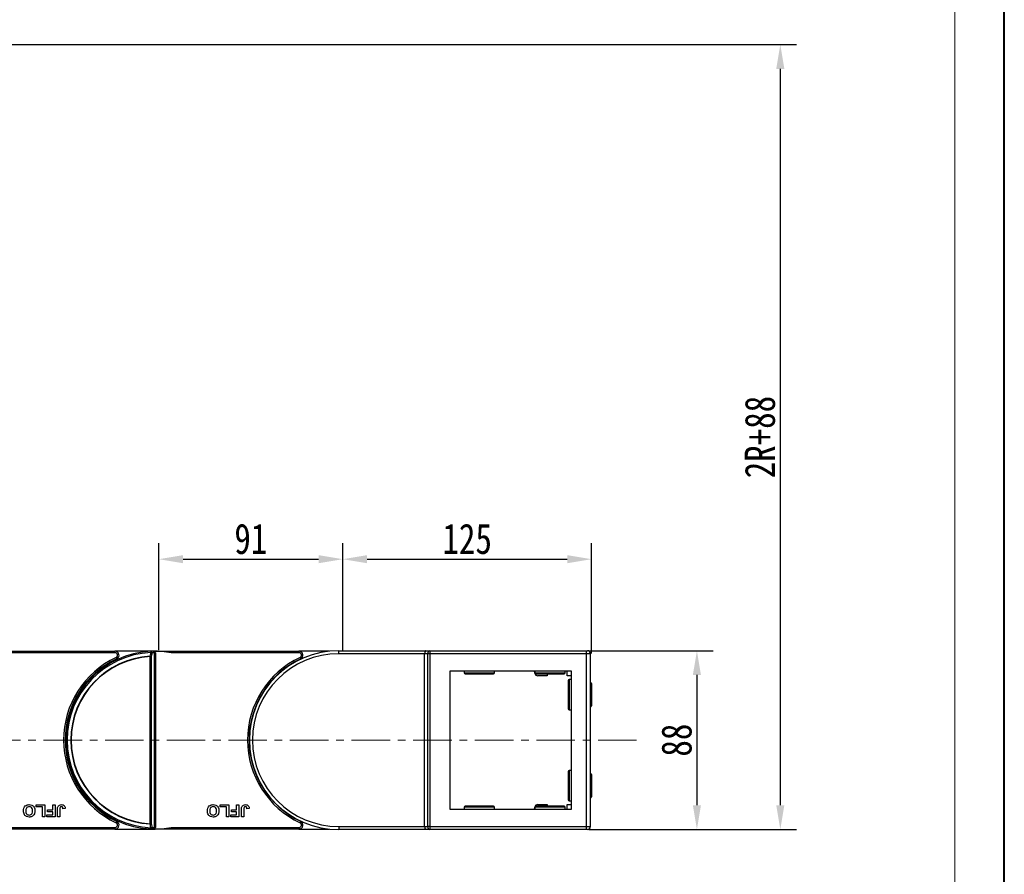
# Model space of a CAD drawing. Header units: millimetres. Extents: x -1595 to 486, y -108 to 1350.
# Tile 44 of 52: x -20 to 467, y 504 to 927. Entities that reach past the tile are written whole.
import ezdxf

# ---------------------------------------------------------------- set-up
doc = ezdxf.new("R2010")
doc.units = ezdxf.units.MM
doc.linetypes.add('CENTERX2', pattern=[20.32, 12.7, -2.54, 2.54, -2.54])
doc.styles.get("Standard").update_dxf_attribs({"font": '仿宋_GB2312.ttf', "width": 0.8})
doc.dimstyles.new('ISO-60.1', dxfattribs={"dimtxt": 15, "dimasz": 12, "dimexe": 8, "dimexo": 0.625, "dimgap": 2.5, "dimtad": 1, "dimdsep": 46, "dimtxsty": 'Standard', "dimcen": 2.5, "dimadec": 0, "dimazin": 0, "dimtfac": 1, "dimtmove": 0, "dimatfit": 3, "dimfxl": 0, "dimarcsym": 0})

# ---------------------------------------------------------------- blocks, each defined once
blk = doc.blocks.new('*D3700')
at = {"color": 0, "lineweight": -2}
for p, q in [((139.94, 615.48), (139.94, 668.44)), ((262.96, 613.79), (262.96, 668.44)), ((151.94, 660.44), (250.96, 660.44))]:
    blk.add_line(p, q, dxfattribs=at)
at = {"color": 0, "lineweight": 9}
for points in [[(151.94, 662.44), (151.94, 658.44), (139.94, 660.44)], [(250.96, 662.44), (250.96, 658.44), (262.96, 660.44)]]:
    blk.add_solid(points, dxfattribs=at)
at = {"layer": 'Defpoints', "color": 0, "lineweight": 9}
for p in [(262.96, 660.44), (139.94, 614.85), (262.96, 613.16)]:
    blk.add_point(p, dxfattribs=at)
at = {"color": 0, "lineweight": 9, "insert": (201.45, 670.44), "char_height": 15, "attachment_point": 5}
blk.add_mtext('125', dxfattribs=at)
blk = doc.blocks.new('*D3701')
at = {"color": 0, "lineweight": -2}
for p, q in [((48.94, 615.48), (48.94, 668.44)), ((139.94, 615.48), (139.94, 668.44)), ((60.94, 660.44), (127.94, 660.44))]:
    blk.add_line(p, q, dxfattribs=at)
at = {"color": 0, "lineweight": 9}
for points in [[(60.94, 662.44), (60.94, 658.44), (48.94, 660.44)], [(127.94, 662.44), (127.94, 658.44), (139.94, 660.44)]]:
    blk.add_solid(points, dxfattribs=at)
at = {"layer": 'Defpoints', "color": 0, "lineweight": 9}
for p in [(139.94, 660.44), (48.94, 614.85), (139.94, 614.85)]:
    blk.add_point(p, dxfattribs=at)
at = {"color": 0, "lineweight": 9, "insert": (94.44, 670.44), "char_height": 15, "attachment_point": 5}
blk.add_mtext('91', dxfattribs=at)
blk = doc.blocks.new('*D3702')
at = {"color": 0, "lineweight": -2}
for p, q in [((261.59, 615.16), (323.1, 615.16)), ((315.1, 603.16), (315.1, 538.64)), ((261.59, 526.64), (323.1, 526.64))]:
    blk.add_line(p, q, dxfattribs=at)
at = {"color": 0, "lineweight": 9}
for points in [[(313.1, 603.16), (317.1, 603.16), (315.1, 615.16)], [(313.1, 538.64), (317.1, 538.64), (315.1, 526.64)]]:
    blk.add_solid(points, dxfattribs=at)
at = {"layer": 'Defpoints', "color": 0, "lineweight": 9}
for p in [(260.96, 615.16), (260.96, 526.64), (315.1, 526.64)]:
    blk.add_point(p, dxfattribs=at)
at = {"color": 0, "lineweight": 9, "insert": (305.1, 570.9), "char_height": 15, "attachment_point": 5, "rotation": 90}
blk.add_mtext('88', dxfattribs=at)
blk = doc.blocks.new('*D3703')
at = {"color": 0, "lineweight": -2}
for p, q in [((-329.51, 915.14), (364.35, 915.14)), ((356.35, 903.14), (356.35, 538.64)), ((266.1, 526.64), (364.35, 526.64))]:
    blk.add_line(p, q, dxfattribs=at)
at = {"color": 0, "lineweight": 9}
for points in [[(354.35, 903.14), (358.35, 903.14), (356.35, 915.14)], [(354.35, 538.64), (358.35, 538.64), (356.35, 526.64)]]:
    blk.add_solid(points, dxfattribs=at)
at = {"layer": 'Defpoints', "color": 0, "lineweight": 9}
for p in [(-330.13, 915.14), (265.48, 526.64), (356.35, 526.64)]:
    blk.add_point(p, dxfattribs=at)
at = {"color": 0, "lineweight": 9, "insert": (346.35, 720.89), "char_height": 15, "attachment_point": 5, "rotation": 90}
blk.add_mtext('2R+88', dxfattribs=at)

msp = doc.modelspace()

# ---------------------------------------------------------------- linework, layer by layer
at = {"color": 7, "lineweight": 40}
msp.add_line((467.158, -107.794), (467.158, 1350.477), dxfattribs=at)
at = {"color": 7, "lineweight": 13}
msp.add_line((442.608, -83.244), (442.608, 1325.927), dxfattribs=at)
at = {"color": 7, "linetype": 'Continuous', "lineweight": 25}
for p, q in [((-43.725, 614.899), (27.242, 614.899)), ((27.242, 614.149), (-35.946, 614.149)), ((27.242, 614.149), (27.242, 614.899)), ((46.965, 614.899), (27.242, 614.899)), ((47.116, 614.306), (46.515, 614.756)), ((46.745, 527.656), (46.745, 614.143)), ((46.965, 614.899), (47.275, 614.899)), ((47.12, 614.149), (47.275, 614.149)), ((47.275, 614.899), (118.242, 614.899)), ((47.275, 614.899), (47.275, 614.898)), ((47.275, 614.149), (47.275, 527.649)), ((118.242, 614.149), (55.054, 614.149)), ((118.242, 614.149), (118.242, 614.899)), ((133.137, 614.899), (118.242, 614.899)), ((137.965, 613.663), (137.965, 615.163)), ((137.965, 615.163), (181.04, 615.163)), ((181.04, 615.163), (183.04, 615.163)), ((183.04, 615.163), (183.04, 613.663)), ((183.04, 615.163), (260.419, 615.163)), ((260.419, 613.663), (260.419, 615.163)), ((260.419, 615.163), (260.919, 615.163)), ((44.654, 529.538), (44.654, 612.26)), ((44.654, 612.26), (45.184, 612.26)), ((45.184, 612.26), (45.184, 529.538)), ((180.419, 613.663), (137.965, 613.663)), ((180.419, 528.135), (180.419, 613.663)), ((181.979, 613.663), (180.419, 613.663)), ((181.979, 528.135), (181.979, 613.663)), ((183.04, 613.663), (181.979, 613.663)), ((260.419, 613.663), (183.04, 613.663)), ((183.04, 613.663), (183.04, 528.135)), ((260.419, 528.135), (260.419, 613.663)), ((262.419, 613.663), (260.419, 613.663)), ((262.419, 528.135), (262.419, 613.663)), ((192.964, 605.163), (252.965, 605.163)), ((192.964, 536.635), (192.964, 605.163)), ((199.919, 605.163), (199.919, 604.163)), ((214.919, 604.163), (214.919, 605.163)), ((234.932, 604.003), (234.728, 605.163)), ((234.919, 605.163), (234.919, 604.163)), ((249.918, 604.163), (249.918, 605.163)), ((250.865, 602.763), (250.865, 605.163)), ((252.965, 605.163), (252.965, 536.635)), ((200.419, 603.663), (214.419, 603.663)), ((235.418, 603.663), (249.419, 603.663)), ((241.064, 602.763), (236.41, 602.763)), ((241.064, 603.663), (241.064, 602.763)), ((252.965, 602.763), (250.865, 602.763)), ((251.465, 600.399), (251.465, 586.399)), ((252.965, 600.899), (251.964, 600.899)), ((262.465, 599.399), (262.419, 599.399)), ((262.965, 598.899), (262.965, 587.899)), ((251.964, 585.899), (252.965, 585.899)), ((262.419, 587.399), (262.465, 587.399)), ((3.574, 578.199), (3.169, 578.199)), ((94.307, 578.199), (94.169, 578.199)), ((3.169, 563.599), (3.574, 563.599)), ((94.169, 563.599), (94.307, 563.599)), ((251.465, 555.399), (251.465, 541.399)), ((252.965, 555.899), (251.964, 555.899)), ((262.465, 554.399), (262.419, 554.399)), ((262.965, 553.899), (262.965, 542.899)), ((251.964, 540.899), (252.965, 540.899)), ((262.419, 542.399), (262.465, 542.399)), ((-11.729, 537.899), (-11.729, 538.899)), ((-11.729, 538.899), (-7.498, 538.899)), ((-8.652, 537.899), (-11.729, 537.899)), ((-8.652, 532.899), (-8.652, 537.899)), ((-7.498, 538.899), (-7.498, 532.899)), ((-6.113, 535.361), (-6.113, 536.361)), ((-6.113, 536.361), (-3.575, 536.361)), ((-3.575, 536.361), (-3.575, 538.899)), ((-3.575, 538.899), (-2.421, 538.899)), ((-2.421, 538.899), (-2.421, 532.899)), ((-1.19, 532.899), (-1.19, 536.682)), ((-0.036, 536.783), (-0.036, 532.899)), ((2.656, 536.976), (1.502, 536.899)), ((79.271, 537.899), (79.271, 538.899)), ((79.271, 538.899), (83.502, 538.899)), ((82.348, 537.899), (79.271, 537.899)), ((82.348, 532.899), (82.348, 537.899)), ((83.502, 538.899), (83.502, 532.899)), ((84.887, 536.361), (87.425, 536.361)), ((84.887, 535.361), (84.887, 536.361)), ((87.425, 536.361), (87.425, 538.899)), ((87.425, 538.899), (88.579, 538.899)), ((88.579, 538.899), (88.579, 532.899)), ((89.81, 532.899), (89.81, 536.682)), ((90.964, 536.783), (90.964, 532.899)), ((93.656, 536.976), (92.502, 536.899)), ((252.965, 536.635), (192.964, 536.635)), ((199.919, 537.635), (199.919, 536.635)), ((214.419, 538.135), (200.419, 538.135)), ((214.919, 536.635), (214.919, 537.635)), ((234.728, 536.635), (234.932, 537.796)), ((234.919, 537.635), (234.919, 536.635)), ((249.419, 538.135), (235.418, 538.135)), ((236.41, 539.035), (241.064, 539.035)), ((241.064, 539.035), (241.064, 538.135)), ((249.918, 536.635), (249.918, 537.635)), ((250.865, 536.635), (250.865, 539.035)), ((250.865, 539.035), (252.965, 539.035)), ((-7.498, 532.899), (-8.652, 532.899)), ((-6.498, 533.899), (-3.575, 533.899)), ((-6.498, 532.899), (-6.498, 533.899)), ((-2.421, 532.899), (-6.498, 532.899)), ((-3.575, 535.361), (-6.113, 535.361)), ((-3.575, 533.899), (-3.575, 535.361)), ((-0.036, 532.899), (-1.19, 532.899)), ((83.502, 532.899), (82.348, 532.899)), ((84.502, 533.899), (87.425, 533.899)), ((84.502, 532.899), (84.502, 533.899)), ((88.579, 532.899), (84.502, 532.899)), ((87.425, 535.361), (84.887, 535.361)), ((87.425, 533.899), (87.425, 535.361)), ((90.964, 532.899), (89.81, 532.899)), ((27.242, 526.899), (-43.725, 526.899)), ((-35.946, 527.649), (27.242, 527.649)), ((27.242, 527.649), (27.242, 526.899)), ((27.242, 526.899), (46.965, 526.899)), ((45.184, 529.538), (44.654, 529.538)), ((47.275, 526.899), (46.965, 526.899)), ((47.12, 527.649), (47.275, 527.649)), ((47.275, 526.9), (47.275, 526.899)), ((118.242, 526.899), (47.275, 526.899)), ((55.054, 527.649), (118.242, 527.649)), ((118.242, 527.649), (118.242, 526.899)), ((118.242, 526.899), (133.137, 526.899)), ((137.965, 528.135), (137.965, 526.635)), ((137.965, 528.135), (180.419, 528.135)), ((181.04, 526.635), (137.965, 526.635)), ((180.419, 528.135), (181.979, 528.135)), ((183.04, 526.635), (181.04, 526.635)), ((183.04, 528.135), (181.979, 528.135)), ((183.04, 528.135), (183.04, 526.635)), ((183.04, 528.135), (260.419, 528.135)), ((260.419, 526.635), (183.04, 526.635)), ((260.419, 528.135), (262.419, 528.135)), ((260.419, 526.635), (260.419, 528.135)), ((260.919, 526.635), (260.419, 526.635))]:
    msp.add_line(p, q, dxfattribs=at)
at = {"color": 8, "linetype": 'Continuous', "lineweight": 25}
for p, q in [((199.919, 604.163), (214.919, 604.163)), ((234.919, 604.163), (249.918, 604.163)), ((251.964, 600.899), (251.964, 585.899)), ((262.465, 599.399), (262.465, 587.399)), ((251.964, 555.899), (251.964, 540.899)), ((262.465, 554.399), (262.465, 542.399)), ((214.919, 537.635), (199.919, 537.635)), ((249.918, 537.635), (234.919, 537.635))]:
    msp.add_line(p, q, dxfattribs=at)
at = {"color": 1, "linetype": 'CENTERX2', "lineweight": 13, "ltscale": 1.5}
msp.add_line((285.26, 570.899), (-148.726, 570.899), dxfattribs=at)
at = {"color": 7, "linetype": 'Continuous', "lineweight": 25, "flags": 128}
for points in [[(44.985, 614.855), (44.985, 614.844), (44.987, 614.811), (44.989, 614.757), (44.993, 614.685), (44.997, 614.595), (45.001, 614.491), (45.007, 614.376), (45.012, 614.252)], [(27.774, 611.768), (27.836, 611.635), (27.896, 611.508), (27.951, 611.39), (27.999, 611.288), (28.039, 611.203), (28.068, 611.14), (28.086, 611.102), (28.093, 611.089)], [(118.774, 611.768), (118.836, 611.635), (118.896, 611.508), (118.951, 611.39), (118.999, 611.288), (119.039, 611.203), (119.068, 611.14), (119.086, 611.102), (119.093, 611.089)], [(27.774, 530.031), (27.836, 530.163), (27.896, 530.29), (27.951, 530.408), (27.999, 530.511), (28.039, 530.595), (28.068, 530.658), (28.086, 530.696), (28.093, 530.709)], [(45.012, 527.546), (45.007, 527.423), (45.001, 527.307), (44.997, 527.203), (44.993, 527.113), (44.989, 527.041), (44.987, 526.987), (44.985, 526.955), (44.985, 526.944)], [(118.774, 530.031), (118.836, 530.163), (118.896, 530.29), (118.951, 530.408), (118.999, 530.511), (119.039, 530.595), (119.068, 530.658), (119.086, 530.696), (119.093, 530.709)]]:
    msp.add_lwpolyline(points, dxfattribs=at)
at = {"color": 7, "linetype": 'Continuous', "lineweight": 25}
for centre, radius, start, end in [((46.965, 570.899), 44, 92.57859, 267.42141), ((46.965, 570.899), 43.397, 92.57859, 267.42141), ((27.242, 612.899), 2, 295.15349, 90), ((27.242, 612.899), 1.25, 295.15349, 90), ((46.965, 570.899), 44, 91.40525, 92.57859), ((44.876, 614.186), 0.677, 353.16423, 80.7824), ((44.469, 611.213), 3.088, 69.52419, 79.86764), ((47.495, 570.899), 43.25, 90.99361, 92.57859), ((46.965, 570.899), 44, 79.40598, 91.40525), ((45.865, 614.162), 0.88, 358.72936, 42.44498), ((43.758, 614.154), 3.362, 359.92263, 2.59976), ((137.965, 570.899), 44.264, 90, 270), ((118.242, 612.899), 2, 295.15349, 90), ((118.242, 612.899), 1.25, 295.15349, 90), ((183.305, 613.851), 1.339, 101.42072, 188.05261), ((260.919, 613.663), 1.5, 0, 90), ((46.965, 570.899), 45.15, 115.15349, 244.84651), ((46.965, 570.899), 44.4, 115.15349, 244.84651), ((46.965, 570.899), 41.573, 93.19752, 266.80248), ((46.965, 570.899), 41.426, 93.19752, 266.80248), ((88.391, 614.784), 43.81, 183.1094, 183.30177), ((44.103, 609.355), 3.1, 69.57979, 79.91105), ((137.965, 570.899), 45.15, 115.15349, 244.84651), ((137.965, 570.899), 44.4, 115.15349, 244.84651), ((137.965, 570.899), 42.764, 90, 270), ((200.419, 604.163), 0.5, 180, 270), ((214.419, 604.163), 0.5, 270, 0), ((235.419, 604.163), 0.5, 180, 270), ((236.41, 604.263), 1.5, 190, 270), ((249.419, 604.163), 0.5, 270, 0), ((251.965, 600.399), 0.5, 90, 180), ((262.465, 598.899), 0.5, 0, 90), ((251.965, 586.399), 0.5, 180, 270), ((262.465, 587.899), 0.5, 270, 0), ((251.965, 555.399), 0.5, 90, 180), ((262.465, 553.899), 0.5, 0, 90), ((251.965, 541.399), 0.5, 180, 270), ((262.465, 542.899), 0.5, 270, 0), ((200.419, 537.635), 0.5, 90, 180), ((214.419, 537.635), 0.5, 0, 90), ((235.419, 537.635), 0.5, 90, 180), ((236.41, 537.535), 1.5, 90, 170), ((249.419, 537.635), 0.5, 0, 90), ((27.242, 528.899), 2, 270, 64.84651), ((27.242, 528.899), 1.25, 270, 64.84651), ((92.214, 526.8), 47.639, 176.70596, 176.88287), ((44.103, 532.443), 3.1, 280.08895, 290.42021), ((44.876, 527.612), 0.677, 279.2176, 6.83577), ((46.965, 570.899), 44, 267.42141, 268.59475), ((44.469, 530.586), 3.088, 280.13236, 290.47581), ((47.495, 570.899), 43.25, 267.42141, 269.00639), ((46.965, 570.899), 44, 268.59475, 280.59402), ((45.865, 527.636), 0.88, 317.55955, 1.26795), ((43.758, 527.645), 3.362, 357.40024, 0.07737), ((118.242, 528.899), 2, 270, 64.84651), ((118.242, 528.899), 1.25, 270, 64.84651), ((183.305, 527.948), 1.339, 171.94739, 258.57928), ((260.919, 528.135), 1.5, 270, 0)]:
    msp.add_arc(centre, radius, start, end, dxfattribs=at)
for centre, start_param, end_param in [((181.04, 613.663), 0, 1.5707963), ((181.04, 528.135), 1.5707963, 3.1415927)]:
    msp.add_ellipse(centre, major_axis=(0, 1.5), ratio=0.4142136, start_param=start_param, end_param=end_param, dxfattribs=at)
for points, knots in [([(44.646, 612.407), (44.729, 612.829), (44.851, 613.444), (44.974, 614.059), (45.012, 614.252)], [0, 0, 0, 0, 0.68553388, 1, 1, 1, 1]), ([(45.549, 614.105), (45.511, 613.912), (45.389, 613.297), (45.267, 612.682), (45.184, 612.26)], [0, 0, 0, 0, 0.314474, 1, 1, 1, 1]), ([(46.515, 614.756), (46.382, 614.806), (46.178, 614.882), (45.961, 614.885), (45.885, 614.886)], [0, 0, 0, 0, 0.6498593, 1, 1, 1, 1]), ([(47.12, 614.149), (47.062, 614.149), (46.922, 614.148), (46.81, 614.145), (46.745, 614.143)], [0, 0, 0, 0, 0.415674, 1, 1, 1, 1]), ([(47.275, 614.149), (47.274, 614.15), (47.221, 614.203), (47.168, 614.255), (47.116, 614.306)], [0, 0, 0, 0, 0.02453486, 1, 1, 1, 1]), ([(-18.036, 535.908), (-18.007, 536.351), (-17.948, 537.236), (-17.248, 538.311), (-16.242, 538.901), (-15.547, 538.951), (-15.199, 538.976)], [0, 0, 0, 0, 0.2805587, 0.5594749, 0.7794167, 1, 1, 1, 1]), ([(-15.182, 532.822), (-15.629, 532.865), (-16.521, 532.949), (-17.514, 533.798), (-17.98, 534.86), (-18.018, 535.558), (-18.036, 535.908)], [0, 0, 0, 0, 0.2798264, 0.5586398, 0.7789856, 1, 1, 1, 1]), ([(-15.196, 537.976), (-15.481, 537.939), (-16.052, 537.865), (-16.799, 537.073), (-16.851, 536.332), (-16.882, 535.879)], [0, 0, 0, 0, 0.2799823, 0.559744, 1, 1, 1, 1]), ([(-16.882, 535.879), (-16.87, 535.596), (-16.846, 535.034), (-16.484, 534.304), (-15.863, 533.879), (-15.419, 533.841), (-15.196, 533.822)], [0, 0, 0, 0, 0.2810886, 0.5600037, 0.7797054, 1, 1, 1, 1]), ([(-15.199, 538.976), (-14.755, 538.936), (-13.869, 538.856), (-12.875, 538.025), (-12.401, 536.975), (-12.363, 536.282), (-12.344, 535.935)], [0, 0, 0, 0, 0.2799336, 0.5587161, 0.7790508, 1, 1, 1, 1]), ([(-13.498, 535.896), (-13.512, 536.18), (-13.539, 536.746), (-13.916, 537.468), (-14.527, 537.91), (-14.973, 537.954), (-15.196, 537.976)], [0, 0, 0, 0, 0.281013, 0.5601256, 0.7799535, 1, 1, 1, 1]), ([(-15.196, 533.822), (-14.911, 533.855), (-14.341, 533.921), (-13.579, 534.7), (-13.529, 535.442), (-13.498, 535.896)], [0, 0, 0, 0, 0.2802624, 0.5598765, 1, 1, 1, 1]), ([(-12.344, 535.935), (-12.352, 535.642), (-12.367, 535.12), (-12.537, 534.627), (-12.612, 534.41)], [0, 0, 0, 0, 0.56016751, 1, 1, 1, 1]), ([(-1.19, 536.682), (-1.189, 536.897), (-1.186, 537.283), (-1.098, 537.657), (-1.059, 537.822)], [0, 0, 0, 0, 0.5602821, 1, 1, 1, 1]), ([(-1.059, 537.822), (-0.965, 538.022), (-0.776, 538.421), (-0.116, 538.905), (0.454, 538.949), (0.803, 538.976)], [0, 0, 0, 0, 0.280121, 0.5603012, 1, 1, 1, 1]), ([(0.728, 537.976), (0.589, 537.967), (0.38, 537.953), (0.149, 537.786), (-0.04, 537.412), (-0.038, 537.062), (-0.036, 536.783)], [0, 0, 0, 0, 0.2494049, 0.3744143, 0.4994392, 1, 1, 1, 1]), ([(1.346, 537.645), (1.306, 537.702), (1.226, 537.814), (1.013, 537.949), (0.836, 537.966), (0.728, 537.976)], [0, 0, 0, 0, 0.2807613, 0.5609148, 1, 1, 1, 1]), ([(0.803, 538.976), (1.095, 538.954), (1.679, 538.911), (2.344, 538.366), (2.621, 537.66), (2.644, 537.204), (2.656, 536.976)], [0, 0, 0, 0, 0.2802466, 0.5584243, 0.7788349, 1, 1, 1, 1]), ([(1.502, 536.899), (1.496, 537.044), (1.486, 537.302), (1.389, 537.541), (1.346, 537.645)], [0, 0, 0, 0, 0.56100274, 1, 1, 1, 1]), ([(72.964, 535.908), (72.993, 536.351), (73.052, 537.236), (73.752, 538.311), (74.758, 538.901), (75.453, 538.951), (75.801, 538.976)], [0, 0, 0, 0, 0.2805611, 0.5594727, 0.7794273, 1, 1, 1, 1]), ([(75.818, 532.822), (75.371, 532.865), (74.479, 532.949), (73.486, 533.798), (73.02, 534.86), (72.982, 535.558), (72.964, 535.908)], [0, 0, 0, 0, 0.2798241, 0.5586449, 0.7789889, 1, 1, 1, 1]), ([(75.804, 537.976), (75.519, 537.939), (74.948, 537.865), (74.201, 537.073), (74.149, 536.332), (74.118, 535.879)], [0, 0, 0, 0, 0.2799784, 0.5597502, 1, 1, 1, 1]), ([(74.118, 535.879), (74.13, 535.596), (74.155, 535.034), (74.516, 534.304), (75.137, 533.879), (75.581, 533.841), (75.804, 533.822)], [0, 0, 0, 0, 0.2810902, 0.5600047, 0.7797059, 1, 1, 1, 1]), ([(75.801, 538.976), (76.245, 538.936), (77.131, 538.856), (78.125, 538.025), (78.599, 536.975), (78.637, 536.282), (78.656, 535.935)], [0, 0, 0, 0, 0.2799438, 0.5587143, 0.7790525, 1, 1, 1, 1]), ([(77.502, 535.896), (77.488, 536.18), (77.461, 536.746), (77.084, 537.468), (76.473, 537.91), (76.027, 537.954), (75.804, 537.976)], [0, 0, 0, 0, 0.281013, 0.5601256, 0.7799535, 1, 1, 1, 1]), ([(75.804, 533.822), (76.089, 533.855), (76.659, 533.921), (77.421, 534.7), (77.471, 535.442), (77.502, 535.896)], [0, 0, 0, 0, 0.2802652, 0.55986797, 1, 1, 1, 1]), ([(78.656, 535.935), (78.648, 535.642), (78.633, 535.12), (78.463, 534.627), (78.388, 534.41)], [0, 0, 0, 0, 0.5601614, 1, 1, 1, 1]), ([(89.81, 536.682), (89.811, 536.897), (89.814, 537.283), (89.902, 537.657), (89.941, 537.822)], [0, 0, 0, 0, 0.5602821, 1, 1, 1, 1]), ([(89.941, 537.822), (90.035, 538.022), (90.224, 538.421), (90.884, 538.905), (91.454, 538.949), (91.803, 538.976)], [0, 0, 0, 0, 0.2801302, 0.5603069, 1, 1, 1, 1]), ([(91.728, 537.976), (91.589, 537.967), (91.38, 537.953), (91.149, 537.786), (90.96, 537.412), (90.962, 537.062), (90.964, 536.783)], [0, 0, 0, 0, 0.2493988, 0.3744341, 0.4994559, 1, 1, 1, 1]), ([(92.346, 537.645), (92.306, 537.702), (92.226, 537.814), (92.013, 537.949), (91.836, 537.966), (91.728, 537.976)], [0, 0, 0, 0, 0.2807274, 0.5609672, 1, 1, 1, 1]), ([(91.803, 538.976), (92.095, 538.954), (92.679, 538.911), (93.344, 538.366), (93.621, 537.66), (93.644, 537.204), (93.656, 536.976)], [0, 0, 0, 0, 0.2802293, 0.5584236, 0.7788356, 1, 1, 1, 1]), ([(92.502, 536.899), (92.496, 537.044), (92.486, 537.302), (92.389, 537.541), (92.346, 537.645)], [0, 0, 0, 0, 0.5609883, 1, 1, 1, 1]), ([(-13.917, 533.058), (-14.147, 532.98), (-14.558, 532.84), (-14.991, 532.828), (-15.182, 532.822)], [0, 0, 0, 0, 0.5595747, 1, 1, 1, 1]), ([(-12.612, 534.41), (-12.789, 534.091), (-13.106, 533.52), (-13.669, 533.199), (-13.917, 533.058)], [0, 0, 0, 0, 0.5599601, 1, 1, 1, 1]), ([(77.083, 533.058), (76.853, 532.98), (76.442, 532.84), (76.009, 532.828), (75.818, 532.822)], [0, 0, 0, 0, 0.5595747, 1, 1, 1, 1]), ([(78.388, 534.41), (78.211, 534.091), (77.894, 533.52), (77.331, 533.199), (77.083, 533.058)], [0, 0, 0, 0, 0.5599523, 1, 1, 1, 1]), ([(45.012, 527.546), (44.916, 528.027), (44.794, 528.642), (44.672, 529.257), (44.646, 529.391)], [0, 0, 0, 0, 0.78282512, 1, 1, 1, 1]), ([(45.184, 529.538), (45.267, 529.116), (45.389, 528.501), (45.511, 527.886), (45.549, 527.693)], [0, 0, 0, 0, 0.685541, 1, 1, 1, 1]), ([(45.885, 526.912), (46.051, 526.922), (46.269, 526.934), (46.467, 527.021), (46.515, 527.042)], [0, 0, 0, 0, 0.7596544, 1, 1, 1, 1]), ([(46.515, 527.042), (46.693, 527.155), (46.906, 527.289), (47.087, 527.463), (47.116, 527.492)], [0, 0, 0, 0, 0.8352888, 1, 1, 1, 1]), ([(46.745, 527.656), (46.81, 527.654), (46.922, 527.65), (47.062, 527.649), (47.12, 527.649)], [0, 0, 0, 0, 0.5843269, 1, 1, 1, 1]), ([(47.116, 527.492), (47.168, 527.543), (47.221, 527.595), (47.274, 527.648), (47.275, 527.649)], [0, 0, 0, 0, 0.97546514, 1, 1, 1, 1])]:
    msp.add_open_spline(points, degree=3, knots=knots, dxfattribs=at)

# ---------------------------------------------------------------- dimensions: what is measured, and where the dimension line sits
at = {"color": 5, "lineweight": 9}
for base, p1, p2, text, picture, middle in [((356.351, 526.635), (-330.13, 915.14), (265.48, 526.635), '2R+88', '*D3703', (346.351, 720.887)), ((315.103, 526.635), (260.965, 615.163), (260.965, 526.635), '88', '*D3702', (305.103, 570.899))]:
    dim = msp.add_linear_dim(base=base, p1=p1, p2=p2, angle=90, text=text, dimstyle='ISO-60.1', dxfattribs=at)
    dim.commit()
    dim.dimension.update_dxf_attribs({"geometry": picture, "text_midpoint": middle})
dim = msp.add_linear_dim(base=(139.944, 660.438), p1=(48.944, 614.855), p2=(139.944, 614.855), dimstyle='ISO-60.1', dxfattribs=at)
dim.commit()
dim.dimension.update_dxf_attribs({"geometry": '*D3701', "text_midpoint": (94.444, 670.438)})
dim = msp.add_linear_dim(base=(262.965, 660.438), p1=(139.944, 614.855), p2=(262.965, 613.163), text='125', dimstyle='ISO-60.1', dxfattribs=at)
dim.commit()
dim.dimension.update_dxf_attribs({"geometry": '*D3700', "text_midpoint": (201.454, 670.438)})

doc.saveas('drawing.dxf')
